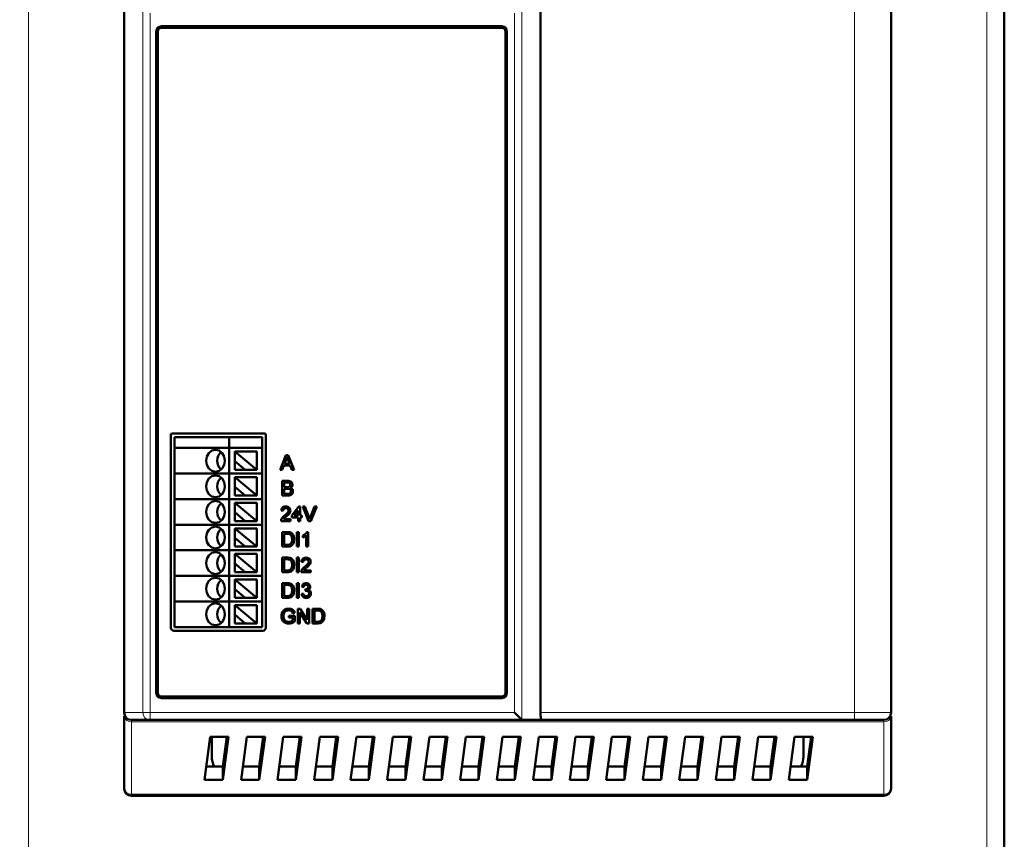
# Model space of a CAD drawing. Header units: millimetres. Extents: x 0 to 420, y 0 to 297.
# Tile 3 of 11: x 60 to 127, y 106 to 162. Entities that reach past the tile are written whole.
import ezdxf

# ---------------------------------------------------------------- set-up
doc = ezdxf.new("R2010")
doc.units = ezdxf.units.MM
doc.styles.add('SLDTEXTSTYLE0', font='TXT', dxfattribs={"width": 0.7, "bigfont": 'bigfont'})
doc.styles.add('SLDTEXTSTYLE1', font='TXT', dxfattribs={"width": 0.7})
doc.dimstyles.new('SLDDIMSTYLE0', dxfattribs={"dimtxt": 5, "dimasz": 5, "dimexe": 0, "dimexo": 0.0625, "dimgap": 1.25, "dimtad": 2, "dimdec": 1, "dimlfac": 2, "dimrnd": 1e-09, "dimzin": 12, "dimdsep": 46, "dimtxsty": 'SLDTEXTSTYLE1', "dimsah": 1, "dimcen": 0.09, "dimadec": 0, "dimazin": 3, "dimtfac": 1, "dimtdec": 3, "dimtofl": 0, "dimtmove": 0, "dimatfit": 3, "dimfxl": 1, "dimfrac": 2, "dimtolj": 1, "dimtzin": 12, "dimarcsym": 0})

# ---------------------------------------------------------------- blocks, each defined once
blk = doc.blocks.new('_D')
at = {"color": 7, "linetype": 'Continuous', "lineweight": 0}
for p, q in [((70.898, 234.301), (40.16, 234.301)), ((41.16, 234.301), (41.16, 78.942)), ((70.898, 78.942), (40.16, 78.942))]:
    blk.add_line(p, q, dxfattribs=at)
at = {"color": 7, "linetype": 'Continuous', "lineweight": 18}
for points in [[(41.16, 234.301), (40.391, 229.301), (41.929, 229.301)], [(41.16, 78.942), (41.929, 83.942), (40.391, 83.942)]]:
    blk.add_solid(points, dxfattribs=at)
at = {"color": 7, "linetype": 'Continuous', "lineweight": 18, "insert": (34.715, 155.02), "char_height": 5, "attachment_point": 1, "rotation": 90, "style": 'SLDTEXTSTYLE0'}
blk.add_mtext('В', dxfattribs=at)

msp = doc.modelspace()

# ---------------------------------------------------------------- linework, layer by layer
at = {"color": 7, "linetype": 'Continuous', "lineweight": 50}
for p, q in [((127.16, 93.778), (127.16, 219.478)), ((66.91, 203.795), (66.91, 114.685)), ((95.41, 203.795), (95.41, 114.685)), ((119.41, 203.795), (119.41, 114.685)), ((69.11, 116.035), (69.11, 161.29)), ((69.21, 161.29), (69.21, 116.035)), ((69.46, 161.64), (92.76, 161.64)), ((92.76, 161.54), (69.46, 161.54)), ((93.01, 116.035), (93.01, 161.29)), ((93.11, 161.29), (93.11, 116.035)), ((70.11, 120.49), (70.11, 133.69)), ((70.21, 133.79), (76.51, 133.79)), ((70.36, 132.79), (70.36, 133.54)), ((70.36, 133.54), (74.11, 133.54)), ((74.11, 132.79), (74.11, 133.54)), ((74.11, 133.54), (76.36, 133.54)), ((76.36, 133.54), (76.36, 132.79)), ((76.61, 133.69), (76.61, 120.49)), ((70.36, 132.79), (74.11, 132.79)), ((70.36, 131.04), (70.36, 132.79)), ((74.11, 132.79), (76.36, 132.79)), ((74.11, 131.04), (74.11, 132.79)), ((76.36, 132.79), (76.36, 131.04)), ((74.485, 132.54), (75.985, 132.54)), ((74.485, 132.54), (75.985, 131.29)), ((74.485, 132.54), (74.485, 131.889)), ((75.985, 132.54), (75.985, 131.29)), ((77.589, 131.29), (77.986, 132.29)), ((77.986, 132.29), (78.145, 132.29)), ((78.145, 132.29), (78.542, 131.29)), ((74.485, 131.889), (74.485, 131.29)), ((75.204, 131.29), (74.485, 131.889)), ((77.852, 131.597), (77.738, 131.29)), ((78.279, 131.597), (77.852, 131.597)), ((77.997, 131.989), (77.895, 131.713)), ((77.895, 131.713), (78.236, 131.713)), ((78.236, 131.713), (78.139, 131.975)), ((78.392, 131.29), (78.279, 131.597)), ((70.36, 129.29), (70.36, 131.04)), ((70.36, 131.04), (74.11, 131.04)), ((74.11, 129.29), (74.11, 131.04)), ((74.11, 131.04), (76.36, 131.04)), ((74.485, 131.29), (75.204, 131.29)), ((74.485, 130.79), (75.985, 129.54)), ((74.485, 130.79), (75.985, 130.79)), ((74.485, 130.79), (74.485, 130.139)), ((75.204, 131.29), (75.985, 131.29)), ((75.985, 130.79), (75.985, 129.54)), ((76.36, 131.04), (76.36, 129.29)), ((77.738, 131.29), (77.589, 131.29)), ((78.542, 131.29), (78.392, 131.29)), ((75.204, 129.54), (74.485, 130.139)), ((74.485, 130.139), (74.485, 129.54)), ((77.726, 129.54), (77.726, 130.54)), ((77.726, 130.54), (78.1, 130.54)), ((78.057, 130.424), (77.867, 130.424)), ((77.867, 130.424), (77.867, 130.116)), ((77.867, 130.116), (78.073, 130.116)), ((74.485, 129.54), (75.204, 129.54)), ((75.204, 129.54), (75.985, 129.54)), ((78.101, 129.54), (77.726, 129.54)), ((78.087, 130.001), (77.867, 130.001)), ((77.867, 130.001), (77.867, 129.655)), ((77.867, 129.655), (78.103, 129.655)), ((70.36, 129.29), (74.11, 129.29)), ((70.36, 127.54), (70.36, 129.29)), ((74.11, 129.29), (76.36, 129.29)), ((74.11, 127.54), (74.11, 129.29)), ((74.485, 129.04), (75.985, 129.04)), ((74.485, 129.04), (75.985, 127.79)), ((74.485, 129.04), (74.485, 128.389)), ((75.985, 129.04), (75.985, 127.79)), ((76.36, 129.29), (76.36, 127.54)), ((78.392, 128.161), (78.867, 128.777)), ((78.867, 128.777), (78.956, 128.777)), ((78.956, 128.777), (78.956, 128.161)), ((79.137, 128.79), (79.29, 128.79)), ((79.54, 127.79), (79.137, 128.79)), ((79.29, 128.79), (79.562, 128.073)), ((79.671, 128.073), (79.944, 128.79)), ((80.096, 128.79), (79.693, 127.79)), ((79.944, 128.79), (80.096, 128.79)), ((74.485, 128.389), (74.485, 127.79)), ((75.204, 127.79), (74.485, 128.389)), ((77.79, 128.495), (77.662, 128.508)), ((78.392, 128.033), (78.392, 128.161)), ((78.828, 128.522), (78.551, 128.161)), ((78.551, 128.161), (78.828, 128.161)), ((78.828, 128.161), (78.828, 128.522)), ((78.956, 128.161), (79.085, 128.161)), ((79.085, 128.161), (79.085, 128.033)), ((70.36, 125.79), (70.36, 127.54)), ((70.36, 127.54), (74.11, 127.54)), ((74.11, 125.79), (74.11, 127.54)), ((74.11, 127.54), (76.36, 127.54)), ((74.485, 127.79), (75.204, 127.79)), ((75.204, 127.79), (75.985, 127.79)), ((76.36, 127.54), (76.36, 125.79)), ((78.303, 127.79), (77.649, 127.79)), ((77.813, 127.918), (78.303, 127.918)), ((78.303, 127.918), (78.303, 127.79)), ((78.828, 128.033), (78.392, 128.033)), ((78.828, 127.79), (78.828, 128.033)), ((78.956, 127.79), (78.828, 127.79)), ((79.085, 128.033), (78.956, 128.033)), ((78.956, 128.033), (78.956, 127.79)), ((79.693, 127.79), (79.54, 127.79)), ((74.485, 127.29), (75.985, 126.04)), ((74.485, 127.29), (75.985, 127.29)), ((74.485, 127.29), (74.485, 126.639)), ((75.985, 127.29), (75.985, 126.04)), ((77.726, 126.04), (77.726, 127.04)), ((77.726, 127.04), (78.068, 127.04)), ((78.069, 126.924), (77.867, 126.924)), ((77.867, 126.924), (77.867, 126.155)), ((78.738, 127.04), (78.879, 127.04)), ((78.738, 126.04), (78.738, 127.04)), ((78.879, 127.04), (78.879, 126.04)), ((79.149, 126.671), (79.149, 126.79)), ((79.379, 126.04), (79.379, 126.819)), ((79.425, 127.04), (79.508, 127.04)), ((79.508, 127.04), (79.508, 126.04)), ((74.485, 126.639), (74.485, 126.04)), ((75.204, 126.04), (74.485, 126.639)), ((74.485, 126.04), (75.204, 126.04)), ((75.204, 126.04), (75.985, 126.04)), ((78.084, 126.04), (77.726, 126.04)), ((77.867, 126.155), (78.073, 126.155)), ((78.879, 126.04), (78.738, 126.04)), ((79.508, 126.04), (79.379, 126.04)), ((70.36, 125.79), (74.11, 125.79)), ((70.36, 124.04), (70.36, 125.79)), ((74.11, 125.79), (76.36, 125.79)), ((74.11, 124.04), (74.11, 125.79)), ((74.485, 125.54), (75.985, 124.29)), ((74.485, 125.54), (75.985, 125.54)), ((74.485, 125.54), (74.485, 124.889)), ((75.985, 125.54), (75.985, 124.29)), ((76.36, 125.79), (76.36, 124.04)), ((74.485, 124.889), (74.485, 124.29)), ((75.204, 124.29), (74.485, 124.889)), ((77.726, 124.29), (77.726, 125.29)), ((77.726, 125.29), (78.068, 125.29)), ((78.069, 125.174), (77.867, 125.174)), ((77.867, 125.174), (77.867, 124.405)), ((78.738, 124.29), (78.738, 125.29)), ((78.738, 125.29), (78.879, 125.29)), ((78.879, 125.29), (78.879, 124.29)), ((79.174, 124.995), (79.046, 125.008)), ((70.36, 122.29), (70.36, 124.04)), ((70.36, 124.04), (74.11, 124.04)), ((74.11, 122.29), (74.11, 124.04)), ((74.11, 124.04), (76.36, 124.04)), ((74.485, 124.29), (75.204, 124.29)), ((75.204, 124.29), (75.985, 124.29)), ((76.36, 124.04), (76.36, 122.29)), ((78.084, 124.29), (77.726, 124.29)), ((77.867, 124.405), (78.073, 124.405)), ((78.879, 124.29), (78.738, 124.29)), ((79.687, 124.29), (79.033, 124.29)), ((79.198, 124.418), (79.687, 124.418)), ((79.687, 124.418), (79.687, 124.29)), ((74.485, 123.79), (75.985, 122.54)), ((74.485, 123.79), (75.985, 123.79)), ((74.485, 123.79), (74.485, 123.139)), ((75.985, 123.79), (75.985, 122.54)), ((77.726, 122.54), (77.726, 123.54)), ((77.726, 123.54), (78.068, 123.54)), ((78.069, 123.424), (77.867, 123.424)), ((77.867, 123.424), (77.867, 122.655)), ((78.738, 123.54), (78.879, 123.54)), ((78.738, 122.54), (78.738, 123.54)), ((78.879, 123.54), (78.879, 122.54)), ((74.485, 123.139), (74.485, 122.54)), ((75.204, 122.54), (74.485, 123.139)), ((79.059, 122.809), (79.187, 122.822)), ((79.2, 123.27), (79.072, 123.283)), ((79.301, 123.014), (79.315, 123.129)), ((70.36, 122.29), (74.11, 122.29)), ((70.36, 120.54), (70.36, 122.29)), ((74.11, 122.29), (76.36, 122.29)), ((74.11, 120.54), (74.11, 122.29)), ((74.485, 122.54), (75.204, 122.54)), ((74.485, 122.04), (75.985, 120.79)), ((74.485, 122.04), (75.985, 122.04)), ((74.485, 122.04), (74.485, 121.389)), ((75.204, 122.54), (75.985, 122.54)), ((75.985, 122.04), (75.985, 120.79)), ((76.36, 122.29), (76.36, 120.54)), ((78.084, 122.54), (77.726, 122.54)), ((77.867, 122.655), (78.073, 122.655)), ((78.879, 122.54), (78.738, 122.54)), ((74.485, 121.389), (74.485, 120.79)), ((75.204, 120.79), (74.485, 121.389)), ((78.581, 121.508), (78.452, 121.475)), ((78.803, 120.79), (78.803, 121.79)), ((78.803, 121.79), (78.952, 121.79)), ((79.423, 120.79), (78.944, 121.536)), ((78.944, 121.536), (78.944, 120.79)), ((78.952, 121.79), (79.431, 121.043)), ((79.431, 121.043), (79.431, 121.79)), ((79.431, 121.79), (79.572, 121.79)), ((79.572, 121.79), (79.572, 120.79)), ((79.803, 120.79), (79.803, 121.79)), ((79.803, 121.79), (80.145, 121.79)), ((80.146, 121.674), (79.944, 121.674)), ((79.944, 121.674), (79.944, 120.905)), ((74.485, 120.79), (75.204, 120.79)), ((75.204, 120.79), (75.985, 120.79)), ((78.187, 121.187), (78.187, 121.302)), ((78.187, 121.302), (78.597, 121.302)), ((78.456, 121.187), (78.187, 121.187)), ((78.456, 120.997), (78.456, 121.187)), ((78.597, 121.302), (78.597, 120.932)), ((78.944, 120.79), (78.803, 120.79)), ((79.572, 120.79), (79.423, 120.79)), ((80.161, 120.79), (79.803, 120.79)), ((79.944, 120.905), (80.15, 120.905)), ((76.41, 120.29), (70.31, 120.29)), ((70.36, 120.54), (74.11, 120.54)), ((74.11, 120.54), (76.36, 120.54)), ((69.46, 115.785), (92.76, 115.785)), ((92.76, 115.685), (69.46, 115.685)), ((94.127, 114.193), (93.636, 114.685)), ((66.91, 114.441), (66.91, 109.49)), ((67.41, 114.185), (68.685, 114.185)), ((68.685, 114.185), (94.145, 114.185)), ((94.145, 114.185), (95.504, 114.185)), ((95.504, 114.185), (116.91, 114.185)), ((119.41, 114.441), (119.41, 109.49)), ((72.412, 110.093), (72.805, 113.039)), ((72.805, 113.039), (74.055, 113.039)), ((72.91, 111.69), (72.91, 113.039)), ((74.055, 113.039), (73.662, 110.093)), ((73.662, 111.001), (73.934, 113.039)), ((74.912, 110.093), (75.305, 113.039)), ((75.305, 113.039), (76.555, 113.039)), ((76.555, 113.039), (76.162, 110.093)), ((76.162, 111.001), (76.434, 113.039)), ((77.412, 110.093), (77.805, 113.039)), ((77.805, 113.039), (79.055, 113.039)), ((79.055, 113.039), (78.662, 110.093)), ((78.662, 111.001), (78.934, 113.039)), ((79.912, 110.093), (80.305, 113.039)), ((80.305, 113.039), (81.555, 113.039)), ((81.555, 113.039), (81.162, 110.093)), ((81.162, 111.001), (81.434, 113.039)), ((82.412, 110.093), (82.805, 113.039)), ((82.805, 113.039), (84.055, 113.039)), ((84.055, 113.039), (83.662, 110.093)), ((83.662, 111.001), (83.934, 113.039)), ((84.912, 110.093), (85.305, 113.039)), ((85.305, 113.039), (86.555, 113.039)), ((86.555, 113.039), (86.162, 110.093)), ((86.162, 111.001), (86.434, 113.039)), ((87.412, 110.093), (87.805, 113.039)), ((87.805, 113.039), (89.055, 113.039)), ((89.055, 113.039), (88.662, 110.093)), ((88.662, 111.001), (88.934, 113.039)), ((89.912, 110.093), (90.305, 113.039)), ((90.305, 113.039), (91.555, 113.039)), ((91.555, 113.039), (91.162, 110.093)), ((91.162, 111.001), (91.434, 113.039)), ((92.412, 110.093), (92.805, 113.039)), ((92.805, 113.039), (94.055, 113.039)), ((94.055, 113.039), (93.662, 110.093)), ((93.662, 111.001), (93.934, 113.039)), ((94.912, 110.093), (95.305, 113.039)), ((95.305, 113.039), (96.555, 113.039)), ((96.555, 113.039), (96.162, 110.093)), ((96.162, 111.001), (96.434, 113.039)), ((97.412, 110.093), (97.805, 113.039)), ((97.805, 113.039), (99.055, 113.039)), ((99.055, 113.039), (98.662, 110.093)), ((98.662, 111.001), (98.934, 113.039)), ((99.912, 110.093), (100.305, 113.039)), ((100.305, 113.039), (101.555, 113.039)), ((101.555, 113.039), (101.162, 110.093)), ((101.162, 111.001), (101.434, 113.039)), ((102.412, 110.093), (102.805, 113.039)), ((102.805, 113.039), (104.055, 113.039)), ((104.055, 113.039), (103.662, 110.093)), ((103.662, 111.001), (103.934, 113.039)), ((104.912, 110.093), (105.305, 113.039)), ((105.305, 113.039), (106.555, 113.039)), ((106.555, 113.039), (106.162, 110.093)), ((106.162, 111.001), (106.434, 113.039)), ((107.412, 110.093), (107.805, 113.039)), ((107.805, 113.039), (109.055, 113.039)), ((109.055, 113.039), (108.662, 110.093)), ((108.662, 111.001), (108.934, 113.039)), ((109.912, 110.093), (110.305, 113.039)), ((110.305, 113.039), (111.555, 113.039)), ((111.555, 113.039), (111.162, 110.093)), ((111.162, 111.001), (111.434, 113.039)), ((112.412, 110.093), (112.805, 113.039)), ((112.805, 113.039), (114.055, 113.039)), ((113.41, 113.039), (113.41, 111.69)), ((114.055, 113.039), (113.662, 110.093)), ((113.662, 111.001), (113.934, 113.039)), ((72.533, 111.001), (73.662, 111.001)), ((73.662, 110.093), (73.662, 111.001)), ((75.033, 111.001), (76.162, 111.001)), ((76.162, 110.093), (76.162, 111.001)), ((77.533, 111.001), (78.662, 111.001)), ((78.662, 110.093), (78.662, 111.001)), ((80.033, 111.001), (81.162, 111.001)), ((81.162, 110.093), (81.162, 111.001)), ((82.533, 111.001), (83.662, 111.001)), ((83.662, 110.093), (83.662, 111.001)), ((85.033, 111.001), (86.162, 111.001)), ((86.162, 110.093), (86.162, 111.001)), ((87.533, 111.001), (88.662, 111.001)), ((88.662, 110.093), (88.662, 111.001)), ((90.033, 111.001), (91.162, 111.001)), ((91.162, 110.093), (91.162, 111.001)), ((92.533, 111.001), (93.662, 111.001)), ((93.662, 110.093), (93.662, 111.001)), ((95.033, 111.001), (96.162, 111.001)), ((96.162, 110.093), (96.162, 111.001)), ((97.533, 111.001), (98.662, 111.001)), ((98.662, 110.093), (98.662, 111.001)), ((100.033, 111.001), (101.162, 111.001)), ((101.162, 110.093), (101.162, 111.001)), ((102.533, 111.001), (103.662, 111.001)), ((103.662, 110.093), (103.662, 111.001)), ((105.033, 111.001), (106.162, 111.001)), ((106.162, 110.093), (106.162, 111.001)), ((107.533, 111.001), (108.662, 111.001)), ((108.662, 110.093), (108.662, 111.001)), ((110.033, 111.001), (111.162, 111.001)), ((111.162, 110.093), (111.162, 111.001)), ((112.533, 111.001), (113.662, 111.001)), ((113.662, 110.093), (113.662, 111.001)), ((73.662, 110.093), (72.412, 110.093)), ((76.162, 110.093), (74.912, 110.093)), ((78.662, 110.093), (77.412, 110.093)), ((81.162, 110.093), (79.912, 110.093)), ((83.662, 110.093), (82.412, 110.093)), ((86.162, 110.093), (84.912, 110.093)), ((88.662, 110.093), (87.412, 110.093)), ((91.162, 110.093), (89.912, 110.093)), ((93.662, 110.093), (92.412, 110.093)), ((96.162, 110.093), (94.912, 110.093)), ((98.662, 110.093), (97.412, 110.093)), ((101.162, 110.093), (99.912, 110.093)), ((103.662, 110.093), (102.412, 110.093)), ((106.162, 110.093), (104.912, 110.093)), ((108.662, 110.093), (107.412, 110.093)), ((111.162, 110.093), (109.912, 110.093)), ((113.662, 110.093), (112.412, 110.093)), ((67.41, 108.99), (118.91, 108.99))]:
    msp.add_line(p, q, dxfattribs=at)
at = {"color": 9, "linetype": 'Continuous', "lineweight": 18}
for p, q in [((60.36, 218.278), (60.36, 94.978)), ((125.96, 94.978), (125.96, 218.278)), ((66.919, 114.685), (66.919, 203.795)), ((116.91, 203.795), (116.91, 114.685)), ((68.193, 162.597), (68.193, 114.685)), ((68.685, 114.685), (68.686, 162.54)), ((93.635, 162.54), (93.636, 114.685)), ((94.127, 114.193), (94.127, 162.597)), ((66.919, 114.685), (66.91, 114.685)), ((68.193, 114.685), (66.919, 114.685)), ((68.685, 114.685), (68.193, 114.685)), ((93.636, 114.685), (68.685, 114.685)), ((116.91, 114.685), (95.41, 114.685)), ((116.91, 114.685), (116.91, 114.185)), ((119.41, 114.685), (116.91, 114.685)), ((67.41, 114.063), (67.41, 114.185)), ((118.91, 114.063), (67.41, 114.063)), ((67.41, 109.112), (67.41, 114.063)), ((118.91, 114.185), (118.91, 114.063)), ((118.91, 114.063), (118.91, 109.112)), ((118.91, 109.112), (67.41, 109.112)), ((67.41, 109.112), (67.41, 108.99)), ((118.91, 109.112), (118.91, 108.99))]:
    msp.add_line(p, q, dxfattribs=at)
at = {"color": 7, "linetype": 'Continuous', "lineweight": 50, "flags": 128}
for points in [[(73.81, 131.915), (73.761, 132.202), (73.622, 132.445), (73.413, 132.607), (73.167, 132.665), (72.921, 132.607), (72.712, 132.445), (72.573, 132.202), (72.524, 131.915), (72.573, 131.628), (72.712, 131.384), (72.921, 131.222), (73.167, 131.165), (73.413, 131.222), (73.622, 131.384), (73.761, 131.628), (73.81, 131.915)], [(73.81, 130.165), (73.761, 130.452), (73.622, 130.695), (73.413, 130.857), (73.167, 130.915), (72.921, 130.857), (72.712, 130.695), (72.573, 130.452), (72.524, 130.165), (72.573, 129.878), (72.712, 129.634), (72.921, 129.472), (73.167, 129.415), (73.413, 129.472), (73.622, 129.634), (73.761, 129.878), (73.81, 130.165)], [(73.81, 128.415), (73.761, 128.702), (73.622, 128.945), (73.413, 129.107), (73.167, 129.165), (72.921, 129.107), (72.712, 128.945), (72.573, 128.702), (72.524, 128.415), (72.573, 128.128), (72.712, 127.884), (72.921, 127.722), (73.167, 127.665), (73.413, 127.722), (73.622, 127.884), (73.761, 128.128), (73.81, 128.415)], [(73.81, 126.665), (73.761, 126.952), (73.622, 127.195), (73.413, 127.357), (73.167, 127.415), (72.921, 127.357), (72.712, 127.195), (72.573, 126.952), (72.524, 126.665), (72.573, 126.378), (72.712, 126.134), (72.921, 125.972), (73.167, 125.915), (73.413, 125.972), (73.622, 126.134), (73.761, 126.378), (73.81, 126.665)], [(73.81, 124.915), (73.761, 125.202), (73.622, 125.445), (73.413, 125.607), (73.167, 125.665), (72.921, 125.607), (72.712, 125.445), (72.573, 125.202), (72.524, 124.915), (72.573, 124.628), (72.712, 124.384), (72.921, 124.222), (73.167, 124.165), (73.413, 124.222), (73.622, 124.384), (73.761, 124.628), (73.81, 124.915)], [(73.81, 123.165), (73.761, 123.452), (73.622, 123.695), (73.413, 123.857), (73.167, 123.915), (72.921, 123.857), (72.712, 123.695), (72.573, 123.452), (72.524, 123.165), (72.573, 122.878), (72.712, 122.634), (72.921, 122.472), (73.167, 122.415), (73.413, 122.472), (73.622, 122.634), (73.761, 122.878), (73.81, 123.165)], [(73.81, 121.415), (73.761, 121.702), (73.622, 121.945), (73.413, 122.107), (73.167, 122.165), (72.921, 122.107), (72.712, 121.945), (72.573, 121.702), (72.524, 121.415), (72.573, 121.128), (72.712, 120.884), (72.921, 120.722), (73.167, 120.665), (73.413, 120.722), (73.622, 120.884), (73.761, 121.128), (73.81, 121.415)]]:
    msp.add_lwpolyline(points, dxfattribs=at)
at = {"color": 7, "linetype": 'Continuous', "lineweight": 50}
for centre, radius, start, end in [((69.46, 161.29), 0.35, 90, 180), ((69.46, 161.29), 0.25, 90, 180), ((92.76, 161.29), 0.35, 0, 90), ((92.76, 161.29), 0.25, 0, 90), ((70.21, 133.69), 0.1, 90, 180), ((76.51, 133.69), 0.1, 0, 90), ((74.101, 131.915), 0.813, 132.43181, 227.56819), ((74.101, 130.165), 0.813, 132.43181, 227.56819), ((74.101, 128.415), 0.813, 132.43181, 227.56819), ((74.101, 126.665), 0.813, 132.43181, 227.56819), ((74.101, 124.915), 0.813, 132.43181, 227.56819), ((74.101, 123.165), 0.813, 132.43181, 227.56819), ((74.101, 121.415), 0.813, 132.43181, 227.56819), ((70.31, 120.49), 0.2, 180, 270), ((76.41, 120.49), 0.2, 270, 0), ((69.46, 116.035), 0.35, 180, 270), ((69.46, 116.035), 0.25, 180, 270), ((92.76, 116.035), 0.25, 270, 0), ((92.76, 116.035), 0.35, 270, 0), ((67.41, 114.685), 0.5, 180, 270), ((118.91, 114.685), 0.5, 270, 0), ((74.41, 111.69), 1.5, 180, 207.33833), ((111.91, 111.69), 1.5, 332.66167, 0), ((67.41, 109.49), 0.5, 180, 270), ((118.91, 109.49), 0.5, 270, 0)]:
    msp.add_arc(centre, radius, start, end, dxfattribs=at)
at = {"color": 9, "linetype": 'Continuous', "lineweight": 18}
for centre, radius, start, end in [((67.415, 114.68), 0.496, 179.50937, 269.50082), ((68.689, 114.68), 0.496, 179.50937, 269.50082), ((67.357, 114.511), 0.452, 189.01679, 276.80459), ((118.964, 114.511), 0.452, 263.19541, 350.98321), ((67.357, 109.56), 0.452, 189.01679, 276.80459), ((118.964, 109.56), 0.452, 263.19541, 350.98321)]:
    msp.add_arc(centre, radius, start, end, dxfattribs=at)
at = {"color": 7, "linetype": 'Continuous', "lineweight": 50}
for centre, start_param in [((95.504, 114.685), 1.570796), ((94.145, 114.685), 2.956245)]:
    msp.add_ellipse(centre, major_axis=(0, 0.5), ratio=0.1875, start_param=start_param, end_param=3.141593, dxfattribs=at)
for points, knots in [([(78.065, 132.174), (78.056, 132.138), (78.039, 132.075), (78.01, 132.016), (77.997, 131.989)], [0, 0, 0, 0, 0.559908, 1, 1, 1, 1]), ([(78.139, 131.975), (78.125, 132.013), (78.101, 132.079), (78.076, 132.145), (78.065, 132.174)], [0, 0, 0, 0, 0.560002, 1, 1, 1, 1]), ([(78.29, 130.268), (78.287, 130.295), (78.283, 130.336), (78.252, 130.382), (78.184, 130.429), (78.113, 130.426), (78.057, 130.424)], [0, 0, 0, 0, 0.249601, 0.375028, 0.500278, 1, 1, 1, 1]), ([(78.073, 130.116), (78.095, 130.116), (78.136, 130.117), (78.176, 130.125), (78.193, 130.128)], [0, 0, 0, 0, 0.560393, 1, 1, 1, 1]), ([(78.1, 130.54), (78.144, 130.538), (78.233, 130.535), (78.348, 130.48), (78.417, 130.384), (78.426, 130.315), (78.431, 130.28)], [0, 0, 0, 0, 0.2811892, 0.5600175, 0.7800672, 1, 1, 1, 1]), ([(78.193, 130.128), (78.209, 130.135), (78.241, 130.148), (78.283, 130.196), (78.287, 130.241), (78.29, 130.268)], [0, 0, 0, 0, 0.280889, 0.56101, 1, 1, 1, 1]), ([(78.431, 130.28), (78.428, 130.255), (78.422, 130.203), (78.374, 130.12), (78.316, 130.086), (78.281, 130.065)], [0, 0, 0, 0, 0.280307, 0.560786, 1, 1, 1, 1]), ([(78.328, 129.828), (78.325, 129.857), (78.32, 129.9), (78.288, 129.947), (78.22, 130), (78.146, 130.001), (78.087, 130.001)], [0, 0, 0, 0, 0.249858, 0.375513, 0.501165, 1, 1, 1, 1]), ([(78.469, 129.826), (78.466, 129.793), (78.46, 129.727), (78.411, 129.638), (78.295, 129.547), (78.181, 129.543), (78.101, 129.54)], [0, 0, 0, 0, 0.187145, 0.37432, 0.560788, 1, 1, 1, 1]), ([(78.103, 129.655), (78.119, 129.655), (78.148, 129.655), (78.176, 129.658), (78.189, 129.66)], [0, 0, 0, 0, 0.560136, 1, 1, 1, 1]), ([(78.189, 129.66), (78.211, 129.665), (78.255, 129.676), (78.301, 129.722), (78.325, 129.775), (78.327, 129.81), (78.328, 129.828)], [0, 0, 0, 0, 0.280324, 0.559079, 0.779395, 1, 1, 1, 1]), ([(78.281, 130.065), (78.31, 130.055), (78.368, 130.034), (78.43, 129.971), (78.464, 129.899), (78.468, 129.85), (78.469, 129.826)], [0, 0, 0, 0, 0.2802, 0.559643, 0.779721, 1, 1, 1, 1]), ([(77.662, 128.508), (77.669, 128.552), (77.684, 128.64), (77.77, 128.738), (77.877, 128.784), (77.947, 128.788), (77.982, 128.79)], [0, 0, 0, 0, 0.28024, 0.558887, 0.77914, 1, 1, 1, 1]), ([(77.982, 128.79), (78.026, 128.787), (78.113, 128.78), (78.217, 128.711), (78.28, 128.616), (78.287, 128.548), (78.29, 128.514)], [0, 0, 0, 0, 0.2805108, 0.5596952, 0.7797632, 1, 1, 1, 1]), ([(77.662, 127.879), (77.679, 127.917), (77.707, 127.981), (77.77, 128.055), (77.829, 128.112), (77.871, 128.146), (77.893, 128.164)], [0, 0, 0, 0, 0.339399, 0.559526, 0.779755, 1, 1, 1, 1]), ([(77.979, 128.674), (77.952, 128.672), (77.896, 128.668), (77.83, 128.623), (77.795, 128.56), (77.791, 128.516), (77.79, 128.495)], [0, 0, 0, 0, 0.280371, 0.559466, 0.779395, 1, 1, 1, 1]), ([(78.012, 128.103), (77.988, 128.084), (77.949, 128.051), (77.895, 128.005), (77.85, 127.966), (77.826, 127.934), (77.813, 127.918)], [0, 0, 0, 0, 0.3400455, 0.5600626, 0.7800861, 1, 1, 1, 1]), ([(77.893, 128.164), (77.957, 128.218), (78.046, 128.294), (78.144, 128.413), (78.156, 128.479), (78.162, 128.512)], [0, 0, 0, 0, 0.561302, 0.781371, 1, 1, 1, 1]), ([(78.162, 128.512), (78.158, 128.538), (78.151, 128.589), (78.1, 128.643), (78.039, 128.671), (77.999, 128.673), (77.979, 128.674)], [0, 0, 0, 0, 0.279066, 0.558581, 0.779063, 1, 1, 1, 1]), ([(78.29, 128.514), (78.283, 128.466), (78.269, 128.37), (78.162, 128.232), (78.069, 128.152), (78.012, 128.103)], [0, 0, 0, 0, 0.278709, 0.558818, 1, 1, 1, 1]), ([(79.562, 128.073), (79.573, 128.043), (79.593, 127.99), (79.609, 127.935), (79.617, 127.911)], [0, 0, 0, 0, 0.5600058, 1, 1, 1, 1]), ([(79.617, 127.911), (79.626, 127.942), (79.642, 127.996), (79.662, 128.049), (79.671, 128.073)], [0, 0, 0, 0, 0.559972, 1, 1, 1, 1]), ([(77.649, 127.79), (77.649, 127.807), (77.65, 127.837), (77.658, 127.866), (77.662, 127.879)], [0, 0, 0, 0, 0.559966, 1, 1, 1, 1]), ([(78.068, 127.04), (78.101, 127.039), (78.16, 127.039), (78.219, 127.029), (78.244, 127.025)], [0, 0, 0, 0, 0.56016, 1, 1, 1, 1]), ([(78.235, 126.904), (78.204, 126.911), (78.15, 126.924), (78.094, 126.924), (78.069, 126.924)], [0, 0, 0, 0, 0.559255, 1, 1, 1, 1]), ([(78.405, 126.547), (78.401, 126.627), (78.394, 126.737), (78.314, 126.857), (78.261, 126.888), (78.235, 126.904)], [0, 0, 0, 0, 0.559188, 0.780064, 1, 1, 1, 1]), ([(78.244, 127.025), (78.274, 127.017), (78.327, 127.001), (78.37, 126.968), (78.39, 126.954)], [0, 0, 0, 0, 0.559864, 1, 1, 1, 1]), ([(78.39, 126.954), (78.419, 126.923), (78.478, 126.862), (78.535, 126.72), (78.542, 126.611), (78.546, 126.545)], [0, 0, 0, 0, 0.27977, 0.559917, 1, 1, 1, 1]), ([(79.149, 126.79), (79.211, 126.825), (79.322, 126.888), (79.394, 126.993), (79.425, 127.04)], [0, 0, 0, 0, 0.5604323, 1, 1, 1, 1]), ([(79.379, 126.819), (79.34, 126.786), (79.269, 126.727), (79.185, 126.688), (79.149, 126.671)], [0, 0, 0, 0, 0.559699, 1, 1, 1, 1]), ([(78.073, 126.155), (78.121, 126.155), (78.208, 126.155), (78.278, 126.204), (78.309, 126.226)], [0, 0, 0, 0, 0.561787, 1, 1, 1, 1]), ([(78.546, 126.545), (78.541, 126.472), (78.531, 126.326), (78.429, 126.138), (78.257, 126.047), (78.142, 126.042), (78.084, 126.04)], [0, 0, 0, 0, 0.28083, 0.559957, 0.779066, 1, 1, 1, 1]), ([(78.309, 126.226), (78.342, 126.281), (78.402, 126.381), (78.404, 126.496), (78.405, 126.547)], [0, 0, 0, 0, 0.557437, 1, 1, 1, 1]), ([(78.068, 125.29), (78.101, 125.289), (78.16, 125.289), (78.219, 125.279), (78.244, 125.275)], [0, 0, 0, 0, 0.56016, 1, 1, 1, 1]), ([(78.235, 125.154), (78.204, 125.161), (78.15, 125.174), (78.094, 125.174), (78.069, 125.174)], [0, 0, 0, 0, 0.559255, 1, 1, 1, 1]), ([(78.546, 124.795), (78.541, 124.722), (78.531, 124.576), (78.429, 124.388), (78.257, 124.297), (78.142, 124.292), (78.084, 124.29)], [0, 0, 0, 0, 0.28083, 0.559957, 0.779066, 1, 1, 1, 1]), ([(78.405, 124.797), (78.401, 124.877), (78.394, 124.987), (78.314, 125.107), (78.261, 125.138), (78.235, 125.154)], [0, 0, 0, 0, 0.559188, 0.780064, 1, 1, 1, 1]), ([(78.244, 125.275), (78.274, 125.267), (78.327, 125.251), (78.37, 125.218), (78.39, 125.204)], [0, 0, 0, 0, 0.559864, 1, 1, 1, 1]), ([(78.309, 124.476), (78.342, 124.531), (78.402, 124.631), (78.404, 124.746), (78.405, 124.797)], [0, 0, 0, 0, 0.557437, 1, 1, 1, 1]), ([(78.39, 125.204), (78.419, 125.173), (78.478, 125.112), (78.535, 124.97), (78.542, 124.861), (78.546, 124.795)], [0, 0, 0, 0, 0.27977, 0.559917, 1, 1, 1, 1]), ([(79.046, 125.008), (79.054, 125.052), (79.068, 125.14), (79.154, 125.238), (79.262, 125.284), (79.332, 125.288), (79.367, 125.29)], [0, 0, 0, 0, 0.2802398, 0.5588866, 0.7791398, 1, 1, 1, 1]), ([(79.364, 125.174), (79.336, 125.172), (79.281, 125.168), (79.214, 125.123), (79.179, 125.06), (79.176, 125.016), (79.174, 124.995)], [0, 0, 0, 0, 0.280371, 0.559466, 0.779395, 1, 1, 1, 1]), ([(79.277, 124.664), (79.341, 124.718), (79.43, 124.794), (79.529, 124.913), (79.54, 124.979), (79.546, 125.012)], [0, 0, 0, 0, 0.561302, 0.781371, 1, 1, 1, 1]), ([(79.546, 125.012), (79.543, 125.038), (79.536, 125.089), (79.484, 125.143), (79.424, 125.171), (79.384, 125.173), (79.364, 125.174)], [0, 0, 0, 0, 0.279066, 0.558581, 0.779063, 1, 1, 1, 1]), ([(79.367, 125.29), (79.41, 125.287), (79.497, 125.28), (79.602, 125.211), (79.665, 125.116), (79.671, 125.048), (79.674, 125.014)], [0, 0, 0, 0, 0.280511, 0.559695, 0.779763, 1, 1, 1, 1]), ([(79.674, 125.014), (79.668, 124.966), (79.654, 124.87), (79.547, 124.732), (79.454, 124.652), (79.397, 124.603)], [0, 0, 0, 0, 0.278709, 0.558818, 1, 1, 1, 1]), ([(78.073, 124.405), (78.121, 124.405), (78.208, 124.405), (78.278, 124.454), (78.309, 124.476)], [0, 0, 0, 0, 0.561787, 1, 1, 1, 1]), ([(79.033, 124.29), (79.034, 124.307), (79.034, 124.337), (79.043, 124.366), (79.047, 124.379)], [0, 0, 0, 0, 0.559966, 1, 1, 1, 1]), ([(79.047, 124.379), (79.064, 124.417), (79.092, 124.481), (79.155, 124.555), (79.214, 124.612), (79.256, 124.646), (79.277, 124.664)], [0, 0, 0, 0, 0.339399, 0.559526, 0.779755, 1, 1, 1, 1]), ([(79.397, 124.603), (79.373, 124.584), (79.334, 124.551), (79.28, 124.505), (79.235, 124.466), (79.21, 124.434), (79.198, 124.418)], [0, 0, 0, 0, 0.340045, 0.560063, 0.780086, 1, 1, 1, 1]), ([(78.068, 123.54), (78.101, 123.539), (78.16, 123.539), (78.219, 123.529), (78.244, 123.525)], [0, 0, 0, 0, 0.56016, 1, 1, 1, 1]), ([(78.235, 123.404), (78.204, 123.411), (78.15, 123.424), (78.094, 123.424), (78.069, 123.424)], [0, 0, 0, 0, 0.559255, 1, 1, 1, 1]), ([(78.405, 123.047), (78.401, 123.127), (78.394, 123.237), (78.314, 123.357), (78.261, 123.388), (78.235, 123.404)], [0, 0, 0, 0, 0.559188, 0.780064, 1, 1, 1, 1]), ([(78.244, 123.525), (78.274, 123.517), (78.327, 123.501), (78.37, 123.468), (78.39, 123.454)], [0, 0, 0, 0, 0.559864, 1, 1, 1, 1]), ([(78.39, 123.454), (78.419, 123.423), (78.478, 123.362), (78.535, 123.22), (78.542, 123.111), (78.546, 123.045)], [0, 0, 0, 0, 0.2797697, 0.559917, 1, 1, 1, 1]), ([(79.072, 123.283), (79.082, 123.322), (79.101, 123.4), (79.177, 123.486), (79.27, 123.533), (79.333, 123.537), (79.364, 123.54)], [0, 0, 0, 0, 0.28027, 0.559522, 0.779572, 1, 1, 1, 1]), ([(79.368, 123.424), (79.345, 123.422), (79.298, 123.418), (79.242, 123.378), (79.212, 123.324), (79.204, 123.288), (79.2, 123.27)], [0, 0, 0, 0, 0.280001, 0.559131, 0.77932, 1, 1, 1, 1]), ([(79.364, 123.54), (79.404, 123.536), (79.483, 123.528), (79.579, 123.466), (79.638, 123.379), (79.645, 123.317), (79.649, 123.285)], [0, 0, 0, 0, 0.280246, 0.559918, 0.780021, 1, 1, 1, 1]), ([(79.521, 123.281), (79.518, 123.303), (79.513, 123.347), (79.471, 123.395), (79.42, 123.421), (79.386, 123.423), (79.368, 123.424)], [0, 0, 0, 0, 0.279509, 0.558748, 0.779203, 1, 1, 1, 1]), ([(78.073, 122.655), (78.121, 122.655), (78.208, 122.655), (78.278, 122.704), (78.309, 122.726)], [0, 0, 0, 0, 0.561787, 1, 1, 1, 1]), ([(78.546, 123.045), (78.541, 122.972), (78.531, 122.826), (78.429, 122.638), (78.257, 122.547), (78.142, 122.542), (78.084, 122.54)], [0, 0, 0, 0, 0.28083, 0.559957, 0.779066, 1, 1, 1, 1]), ([(78.309, 122.726), (78.342, 122.781), (78.402, 122.881), (78.404, 122.996), (78.405, 123.047)], [0, 0, 0, 0, 0.557437, 1, 1, 1, 1]), ([(79.37, 122.527), (79.326, 122.531), (79.239, 122.539), (79.138, 122.613), (79.076, 122.707), (79.065, 122.775), (79.059, 122.809)], [0, 0, 0, 0, 0.279897, 0.559248, 0.779464, 1, 1, 1, 1]), ([(79.187, 122.822), (79.194, 122.796), (79.207, 122.744), (79.249, 122.68), (79.312, 122.646), (79.354, 122.643), (79.375, 122.642)], [0, 0, 0, 0, 0.280885, 0.560074, 0.779622, 1, 1, 1, 1]), ([(79.384, 123.028), (79.369, 123.026), (79.341, 123.024), (79.313, 123.017), (79.301, 123.014)], [0, 0, 0, 0, 0.559763, 1, 1, 1, 1]), ([(79.315, 123.129), (79.318, 123.129), (79.324, 123.128), (79.33, 123.128), (79.333, 123.128)], [0, 0, 0, 0, 0.560003, 1, 1, 1, 1]), ([(79.333, 123.128), (79.358, 123.13), (79.409, 123.135), (79.474, 123.167), (79.516, 123.221), (79.519, 123.261), (79.521, 123.281)], [0, 0, 0, 0, 0.28066, 0.560985, 0.779937, 1, 1, 1, 1]), ([(79.7, 122.84), (79.694, 122.793), (79.683, 122.697), (79.591, 122.594), (79.482, 122.535), (79.408, 122.529), (79.37, 122.527)], [0, 0, 0, 0, 0.279426, 0.559062, 0.779354, 1, 1, 1, 1]), ([(79.375, 122.642), (79.404, 122.645), (79.463, 122.65), (79.529, 122.705), (79.567, 122.772), (79.57, 122.818), (79.572, 122.841)], [0, 0, 0, 0, 0.279887, 0.559066, 0.779356, 1, 1, 1, 1]), ([(79.572, 122.841), (79.569, 122.869), (79.563, 122.925), (79.513, 122.987), (79.45, 123.023), (79.406, 123.026), (79.384, 123.028)], [0, 0, 0, 0, 0.279791, 0.559232, 0.779474, 1, 1, 1, 1]), ([(79.649, 123.285), (79.646, 123.262), (79.642, 123.214), (79.598, 123.137), (79.545, 123.106), (79.512, 123.087)], [0, 0, 0, 0, 0.280496, 0.561003, 1, 1, 1, 1]), ([(79.512, 123.087), (79.542, 123.077), (79.603, 123.057), (79.664, 122.991), (79.696, 122.915), (79.699, 122.865), (79.7, 122.84)], [0, 0, 0, 0, 0.279866, 0.559177, 0.77938, 1, 1, 1, 1]), ([(77.674, 121.285), (77.682, 121.36), (77.697, 121.511), (77.817, 121.697), (77.995, 121.789), (78.114, 121.798), (78.173, 121.802)], [0, 0, 0, 0, 0.280341, 0.559305, 0.779314, 1, 1, 1, 1]), ([(77.853, 121.489), (77.84, 121.453), (77.819, 121.388), (77.816, 121.32), (77.815, 121.29)], [0, 0, 0, 0, 0.559755, 1, 1, 1, 1]), ([(78.171, 121.687), (78.133, 121.685), (78.058, 121.681), (77.962, 121.636), (77.892, 121.568), (77.866, 121.516), (77.853, 121.489)], [0, 0, 0, 0, 0.28026, 0.559976, 0.779822, 1, 1, 1, 1]), ([(78.452, 121.475), (78.441, 121.51), (78.419, 121.578), (78.321, 121.671), (78.228, 121.681), (78.171, 121.687)], [0, 0, 0, 0, 0.281626, 0.560932, 1, 1, 1, 1]), ([(78.173, 121.802), (78.224, 121.799), (78.327, 121.792), (78.46, 121.729), (78.545, 121.624), (78.569, 121.546), (78.581, 121.508)], [0, 0, 0, 0, 0.280404, 0.559919, 0.779504, 1, 1, 1, 1]), ([(80.145, 121.79), (80.178, 121.789), (80.237, 121.789), (80.295, 121.779), (80.321, 121.775)], [0, 0, 0, 0, 0.56016, 1, 1, 1, 1]), ([(80.312, 121.654), (80.281, 121.661), (80.227, 121.674), (80.171, 121.674), (80.146, 121.674)], [0, 0, 0, 0, 0.559255, 1, 1, 1, 1]), ([(80.482, 121.297), (80.478, 121.377), (80.471, 121.487), (80.391, 121.607), (80.338, 121.638), (80.312, 121.654)], [0, 0, 0, 0, 0.559188, 0.780064, 1, 1, 1, 1]), ([(80.321, 121.775), (80.351, 121.767), (80.404, 121.751), (80.447, 121.718), (80.467, 121.704)], [0, 0, 0, 0, 0.559864, 1, 1, 1, 1]), ([(80.467, 121.704), (80.496, 121.673), (80.555, 121.612), (80.612, 121.47), (80.619, 121.361), (80.623, 121.295)], [0, 0, 0, 0, 0.27977, 0.559917, 1, 1, 1, 1]), ([(78.184, 120.777), (78.108, 120.784), (77.957, 120.799), (77.777, 120.928), (77.688, 121.106), (77.679, 121.225), (77.674, 121.285)], [0, 0, 0, 0, 0.280178, 0.559016, 0.779287, 1, 1, 1, 1]), ([(77.815, 121.29), (77.819, 121.233), (77.825, 121.12), (77.908, 120.977), (78.039, 120.905), (78.128, 120.896), (78.172, 120.892)], [0, 0, 0, 0, 0.2807771, 0.5594302, 0.7794635, 1, 1, 1, 1]), ([(78.172, 120.892), (78.23, 120.899), (78.334, 120.911), (78.419, 120.971), (78.456, 120.997)], [0, 0, 0, 0, 0.559388, 1, 1, 1, 1]), ([(78.597, 120.932), (78.527, 120.884), (78.402, 120.797), (78.251, 120.783), (78.184, 120.777)], [0, 0, 0, 0, 0.5598975, 1, 1, 1, 1]), ([(80.15, 120.905), (80.198, 120.905), (80.285, 120.905), (80.355, 120.954), (80.386, 120.976)], [0, 0, 0, 0, 0.561787, 1, 1, 1, 1]), ([(80.623, 121.295), (80.618, 121.222), (80.608, 121.076), (80.506, 120.888), (80.333, 120.797), (80.218, 120.792), (80.161, 120.79)], [0, 0, 0, 0, 0.28083, 0.559957, 0.779066, 1, 1, 1, 1]), ([(80.386, 120.976), (80.419, 121.031), (80.479, 121.131), (80.481, 121.246), (80.482, 121.297)], [0, 0, 0, 0, 0.557437, 1, 1, 1, 1]), ([(116.91, 114.185), (117.162, 114.185), (117.549, 114.185), (118.015, 114.185), (118.335, 114.185), (118.593, 114.185), (118.842, 114.185), (118.884, 114.185), (118.91, 114.185)], [0, 0, 0, 0, 0.2394568, 0.3683607, 0.5, 0.6316393, 0.7605432, 1, 1, 1, 1])]:
    msp.add_open_spline(points, degree=3, knots=knots, dxfattribs=at)
at = {"color": 9, "linetype": 'Continuous', "lineweight": 18}
msp.add_open_spline([(68.685, 114.685), (68.685, 114.619), (68.685, 114.488), (68.685, 114.323), (68.685, 114.207), (68.685, 114.192), (68.685, 114.185)], degree=3, dxfattribs=at)

# ---------------------------------------------------------------- dimensions: what is measured, and where the dimension line sits
at = {"color": 7, "linetype": 'Continuous', "lineweight": 18}
dim = msp.add_linear_dim(base=(41.16, 78.942), p1=(70.908, 234.301), p2=(70.908, 78.942), angle=90, text='В', dimstyle='SLDDIMSTYLE0', dxfattribs=at)
dim.commit()
dim.dimension.update_dxf_attribs({"geometry": '_D', "text_midpoint": (41.16, 156.621), "dimtype": 160})

doc.saveas('drawing.dxf')
